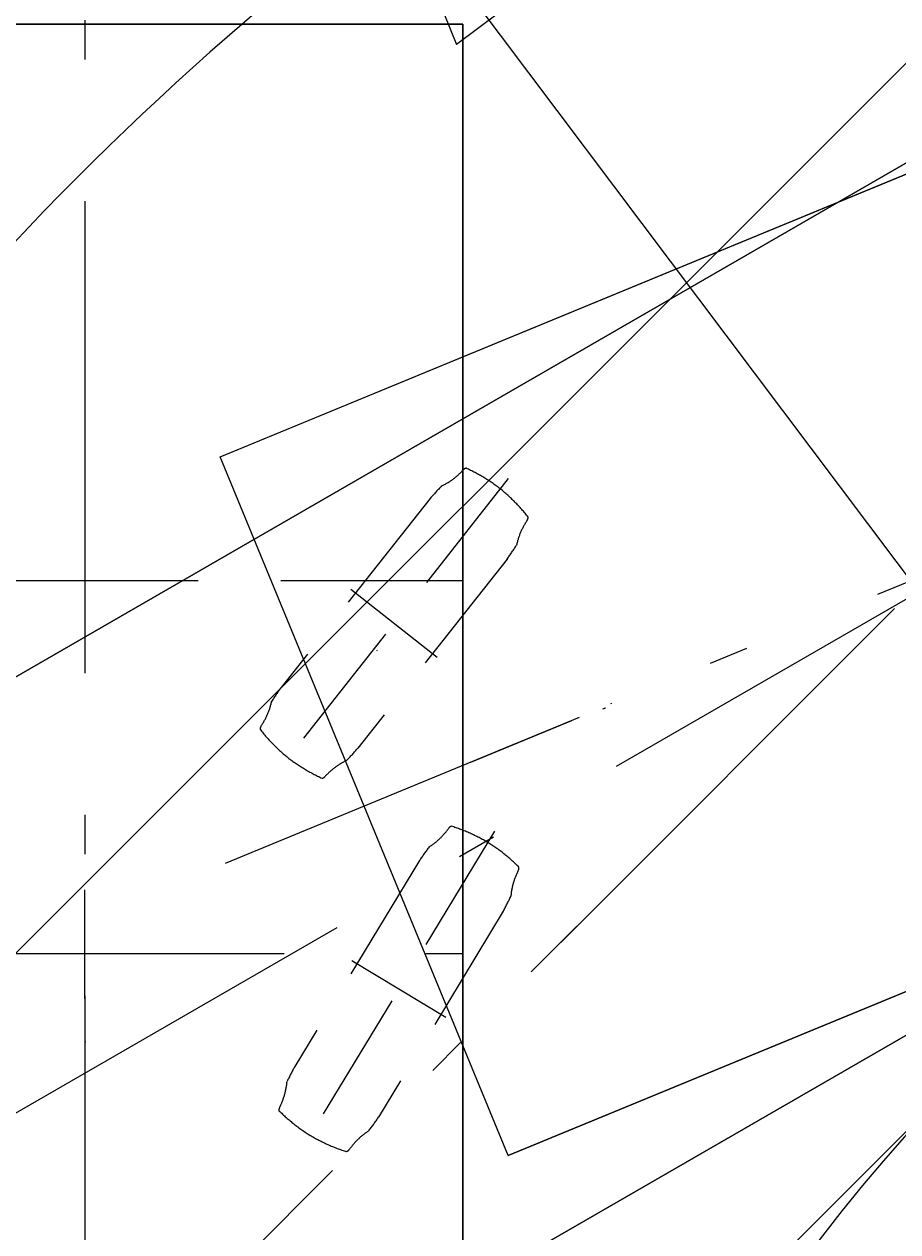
# Model space of a CAD drawing. Extents: x 7980 to 65280, y 12028 to 40493.
# Tile 13 of 17: x 11449 to 14917, y 31319 to 36115. Entities that reach past the tile are written whole.
import ezdxf
from ezdxf.enums import TextEntityAlignment as Align

# ---------------------------------------------------------------- set-up
doc = ezdxf.new("R2010")
doc.units = 0
doc.header["$LTSCALE"] = 62.5
doc.linetypes.add('CENTER', pattern=[50.5, 30, -9, 2.5, -9])
doc.linetypes.add('HIDDEN', pattern=[12.6, 8.4, -4.2])
for name, color, linetype in [('10', 7, 'CONTINUOUS'), ('11', 7, 'CONTINUOUS'), ('3', 214, 'CONTINUOUS')]:
    doc.layers.add(name, color=color, linetype=linetype)
doc.styles.get("Standard").update_dxf_attribs({"font": 'txt', "bigfont": 'bigfont'})
doc.dimstyles.get("Standard").update_dxf_attribs({"dimtxt": 0.18, "dimasz": 0.18, "dimexe": 0.18, "dimexo": 0.0625, "dimgap": 0.09, "dimtad": 0, "dimtih": 1, "dimtoh": 1, "dimdec": 4, "dimzin": 0, "dimtxsty": 'STANDARD', "dimcen": 0.09, "dimazin": 3, "dimtfac": 1, "dimtdec": 4, "dimtofl": 0, "dimtmove": 0, "dimatfit": 3, "dimtolj": 1, "dimtzin": 0})

# ---------------------------------------------------------------- blocks, each defined once
blk = doc.blocks.new('*G0')
at = {"layer": '11', "color": 7, "linetype": 'CENTER'}
for p, q in [((11690, 38569.4), (11690, 19529.4)), ((11690, 32244.6), (11690, 32677.4))]:
    blk.add_line(p, q, dxfattribs=at)
at = {"layer": '11', "color": 7, "linetype": 'CONTINUOUS'}
for p, q in [((13190, 36115.4), (10190, 36115.4)), ((10190, 36115.4), (13190, 36115.4)), ((13190, 20125.4), (13190, 36115.4)), ((13190, 36115.4), (13190, 20125.4)), ((11692.5, 32072.4), (11692.5, 32075.9))]:
    blk.add_line(p, q, dxfattribs=at)
blk = doc.blocks.new('*G1')
at = {"layer": '11', "color": 7, "linetype": 'CONTINUOUS'}
for p, q in [((9633.6, 32495), (23481.4, 40490)), ((23481.4, 40490), (9659.6, 32510)), ((11133.6, 29896.9), (24981.4, 37891.9)), ((24981.4, 37891.9), (11133.6, 29896.9))]:
    blk.add_line(p, q, dxfattribs=at)
at = {"layer": '11', "color": 7, "linetype": 'CENTER'}
blk.add_line((26356.6, 40417.9), (9867.4, 30897.9), dxfattribs=at)
blk = doc.blocks.new('*G2')
at = {"layer": '11', "color": 7, "linetype": 'CONTINUOUS'}
for p, q in [((9633.6, 32495), (23481.4, 40490)), ((23481.4, 40490), (9659.6, 32510)), ((11133.6, 29896.9), (24981.4, 37891.9)), ((24981.4, 37891.9), (11133.6, 29896.9))]:
    blk.add_line(p, q, dxfattribs=at)
at = {"layer": '11', "color": 7, "linetype": 'CENTER'}
blk.add_line((26356.6, 40417.9), (9867.4, 30897.9), dxfattribs=at)
blk = doc.blocks.new('*G3')
at = {"layer": '11', "color": 7, "linetype": 'CENTER'}
for p, q in [((21600.2, 40490), (8796.7, 27686.6)), ((13826.5, 32716.4), (13461.8, 32351.7))]:
    blk.add_line(p, q, dxfattribs=at)
at = {"layer": '11', "color": 7, "linetype": 'CONTINUOUS'}
for p, q in [((8157.6, 29168.7), (19464.2, 40475.4)), ((19464.2, 40475.4), (8178.8, 29189.9)), ((10278.9, 27047.4), (21585.5, 38354)), ((21585.5, 38354), (10278.9, 27047.4))]:
    blk.add_line(p, q, dxfattribs=at)
blk = doc.blocks.new('*G7')
at = {"layer": '11', "color": 7, "linetype": 'CONTINUOUS'}
for p, q in [((12226.5, 34396.7), (27010, 40490)), ((27010, 40490), (12254.2, 34408.1)), ((13369.7, 31623), (28153.2, 37716.4)), ((28153.2, 37716.4), (13369.7, 31623)), ((13369.7, 31623), (12226.5, 34396.7)), ((13369.7, 31623), (12226.5, 34396.7)), ((13753.2, 33398.1), (13744.9, 33394.7)), ((13780, 33417.3), (13776.7, 33415.9)), ((13599.4, 33340.1), (13330.1, 33229.1))]:
    blk.add_line(p, q, dxfattribs=at)
at = {"layer": '11', "color": 7, "linetype": 'CENTER'}
for p, q in [((28242.6, 39375.6), (12247, 32782.7)), ((13621.7, 33349.3), (13220.2, 33183.8))]:
    blk.add_line(p, q, dxfattribs=at)
at = {"layer": '11', "color": 7, "linetype": 'CONTINUOUS'}
blk.add_arc((13752.1, 33400.9), 3, -67.6, 22.4, dxfattribs=at)
blk = doc.blocks.new('*D24')
at = {"layer": '3', "color": 214, "linetype": 'CONTINUOUS'}
for p, q in [((20090, 27100.4), (12931.8, 36614)), ((12931.8, 36614), (13424.1, 36228.9)), ((12931.8, 36614), (13165.5, 36034.4)), ((13424.1, 36228.9), (13165.5, 36034.4))]:
    blk.add_line(p, q, dxfattribs=at)
at = {"layer": '3', "color": 214, "linetype": 'CONTINUOUS', "width": 0.5}
blk.add_text('2', height=625, rotation=-53.0416, dxfattribs=at).set_placement((17464.2, 30590.2), align=Align.BOTTOM_LEFT)

msp = doc.modelspace()

# ---------------------------------------------------------------- linework, layer by layer
at = {"layer": '10', "color": 7, "linetype": 'CONTINUOUS'}
for radius, start, end in [(11905.78085, 119.3128052, 147.38181107), (6899.9989, 111.299014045, 180)]:
    msp.add_arc((20090, 27100.44528), radius, start, end, dxfattribs=at)
at = {"layer": '11', "color": 7, "linetype": 'CENTER'}
for p, q in [((11690, 38569.37704), (11690, 19529.37704)), ((10264.77036, 33905.44406), (12399.86023, 33905.44406)), ((12467.36969, 33905.44406), (13112.01004, 33905.44406)), ((12757.48962, 33905.44406), (13193.07693, 33905.44406)), ((11690, 32244.64389), (11690, 32677.41366)), ((10606.36312, 32425.44528), (13193.07693, 32425.44528))]:
    msp.add_line(p, q, dxfattribs=at)
at = {"layer": '11', "color": 7, "linetype": 'CONTINUOUS'}
for p, q in [((13190, 36115.44467), (10190, 36115.44467)), ((10190, 36115.44467), (13190, 36115.44467)), ((13190, 20125.44528), (13190, 36115.44467)), ((13190, 36115.44467), (13190, 20125.44528)), ((12850.22034, 33628.66488), (12848.00018, 33626.4432)), ((11692.50015, 32072.4454), (11692.50015, 32075.94577))]:
    msp.add_line(p, q, dxfattribs=at)
at = {"layer": '11', "color": 7, "linetype": 'HIDDEN'}
for p, q in [((13370.58624, 34310.9067), (12464.11652, 33161.91989)), ((13060.7695, 34232.06149), (12468.69263, 33481.57931)), ((13366.00937, 33991.24728), (12773.93326, 33240.76815)), ((12745.80063, 33871.7557), (13087.77603, 33601.962)), ((13315.65536, 32910.1987), (12557.51785, 31658.36459)), ((13017.9007, 32793.81381), (12522.71027, 31976.15634)), ((13350.46295, 32592.40695), (12855.27252, 31774.74948)), ((12749.68127, 32397.47659), (13122.26642, 32171.83146))]:
    msp.add_line(p, q, dxfattribs=at)
for centre, radius, start, end in [((12989.25537, 34527.44723), 272.31069, -64.5824413, -42.0883942), ((13208.8652, 34329.09823), 23.61237, 103.8300476, 137.9246521), ((12923.6113, 33736.40414), 676.14809, 52.1194, 65.5719757), ((13878.62686, 33527.06271), 1079.77236, 135.6790161, 139.2396851), ((12915.95291, 33742.57785), 676.04451, 37.8821869, 51.3367767), ((13425.9108, 34157.86105), 23.61643, -34.4607773, -0.3687668), ((13669.93851, 33990.43551), 272.32416, 145.5484314, 168.0414429), ((12488.90137, 34623.32431), 1081.12593, -35.776474, -32.2203064), ((13345.25894, 32849.85018), 1080.49275, 144.2214508, 147.7797546), ((12164.79324, 33482.37887), 272.28361, -34.452755, -11.9564056), ((12918.83987, 33730.34945), 676.17908, -142.1165161, -128.6646118), ((12408.79578, 33314.96554), 23.62869, 145.541687, 179.6166382), ((11956.07437, 33945.73947), 1079.74721, -44.320015, -40.7593193), ((12911.09909, 33736.47738), 676.19553, -127.8790283, -114.4274597), ((12845.45044, 32945.37631), 272.32597, 115.418335, 137.9111023), ((12625.80093, 33143.78024), 23.66357, -76.1300707, -42.1050835), ((12910.59402, 33078.13082), 272.2806, -57.5133362, -35.0172424), ((13152.92191, 32908.34628), 23.60786, 110.8972626, 145.0007782), ((12942.81372, 32285.05831), 676.12812, 59.1907654, 72.6437378), ((12934.49081, 32290.29208), 675.96284, 44.9524841, 58.4086304), ((13917.77634, 32193.84433), 1081.542, 142.7541809, 146.3090515), ((13389.40262, 32765.12728), 23.61329, -27.3913765, 6.7032089), ((13652.1582, 32629.02499), 272.29942, 152.6191406, 175.1141663), ((12403.2164, 33111.20578), 1080.01107, -28.707634, -25.147728), ((13470.3566, 31457.14389), 1080.47328, 151.2924957, 154.8509064), ((12221.00739, 31939.5444), 272.29942, -27.3808441, -4.8858337), ((12483.7912, 31803.436), 23.64049, 152.6261139, -173.3192444), ((12938.71063, 32278.32309), 676.02002, -135.046875, -121.5918274), ((11956.98074, 32373.61117), 1079.60094, -37.2498779, -33.6887703), ((12930.36789, 32283.53549), 676.15651, -120.8092346, -107.3568115), ((12962.61047, 31490.40805), 272.32683, 122.489975, 144.9826202), ((12720.23224, 31660.22921), 23.62023, -69.0864563, -34.9954262)]:
    msp.add_arc(centre, radius, start, end, dxfattribs=at)

# ---------------------------------------------------------------- block references
at = {"layer": '11', "color": 7, "linetype": 'CONTINUOUS'}
for name in ['*G3', '*G1', '*G2', '*G7', '*G0']:
    msp.add_blockref(name, (0, 0), dxfattribs=at)

# ---------------------------------------------------------------- dimensions: what is measured, and where the dimension line sits
at = {"layer": '3', "color": 214, "linetype": 'CONTINUOUS'}
dim = msp.add_radius_dim(center=(20090, 27100.44528), mpoint=(12931.82727, 36614.02403), text='2', dimstyle='Standard', dxfattribs=at)
dim.commit()
dim.dimension.update_dxf_attribs({"geometry": '*D24', "text_midpoint": (17807.88162, 30653.26111)})

doc.saveas('drawing.dxf')
